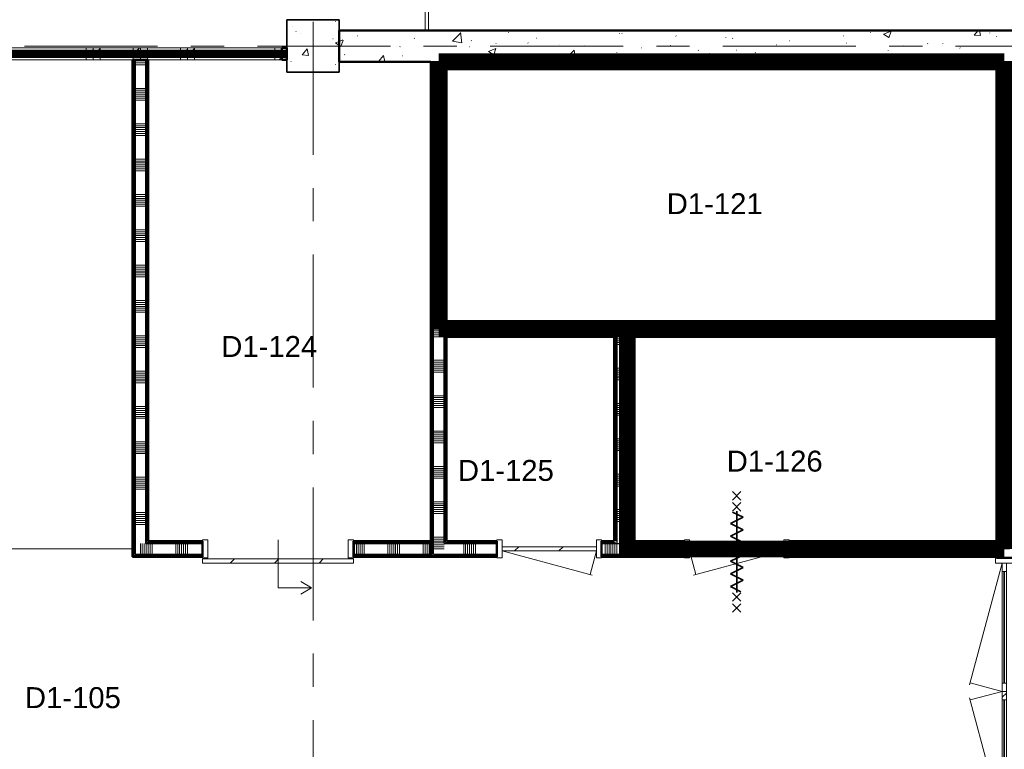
# Model space of a CAD drawing. Extents: x -2538 to 83400, y -8040 to 61900.
# Tile 55 of 105: x 36198 to 45600, y 47887 to 54852. Entities that reach past the tile are written whole.
import ezdxf

# ---------------------------------------------------------------- set-up
doc = ezdxf.new("R2010")
doc.units = 0
doc.header["$LTSCALE"] = 100
for name, pattern in [('SCHEIDING_BRANDWEREND20', [7.2, 0.8, -1.6, 0.8, -0.8, 0.8, -1.6, 0.8]), ('SCHEIDING_BRANDWEREND60', [3.2, 0.8, -1.6, 0.8]), ('stramien', [22.225, 12.7, -3.175, 3.175, -3.175])]:
    doc.linetypes.add(name, pattern=pattern)
for name, color, linetype, lineweight in [('00---0--FM-RUIMTENR', 7, 'Continuous', 18), ('BA20----_WANDEN', 14, 'Continuous', 50), ('BL$1A---_ALGEMEEN', 7, 'Continuous', 18), ('BL$7A---_STRAMIEN', 7, 'Continuous', 18), ('BL$8F---_HID-WAND', 7, 'Continuous', 18), ('BL20----_WANDEN', 7, 'Continuous', 25), ('BL28----_CONSTRUCTIES', 4, 'Continuous', 18), ('BL30----_BRANDSYMBOLEN', 14, 'Continuous', 35), ('BL30----_KOZIJNEN', 14, 'Continuous', 25), ('BL34----_BALUSTRADES', 1, 'Continuous', 18), ('BL40----_BRANDWERENDESCHEIDING_20MIN', 150, 'SCHEIDING_BRANDWEREND20', 80), ('BL40----_BRANDWERENDESCHEIDING_60MIN', 84, 'SCHEIDING_BRANDWEREND60', 158)]:
    doc.layers.add(name, color=color, linetype=linetype, lineweight=lineweight)
doc.styles.add('Arial', font='arial.ttf', dxfattribs={"height": 200})
pattern_1 = [(50, (1253.4, 5927.3), (728.7365, -63.756), [76.2, -838.2]), (355, (1253.4, 5927.3), (-140.972, 764.228), [60.96, -670.56]), (100.451, (1314.1, 5922), (587.77, 700.467), [64.76, -712.36]), (46.184, (1253.4, 6130.5), (1084.316, -168.171), [114.3, -1257.3]), (96.636, (1343.8, 6116.5), (949.61, 989.71), [97.14, -1068.54]), (351.184, (1253.4, 6130.5), (949.62, 989.701), [91.44, -1005.84]), (21, (1355, 6079.7), (606.458, -409.0606), [76.2, -838.2]), (326, (1355, 6079.7), (247.208, 736.753), [60.96, -670.56]), (71.451, (1405.5, 6045.6), (853.668, 327.6855), [64.76, -712.36]), (37.5, (1253.4, 5927.32), (12.3547, 338.2201), [3.353, -659.079, 3.353, -677.367, -673.1]), (37.5, (1253.4, 5927.32), (12.3547, 338.2201), [-1343.152, 3.353, -669.747]), (7.5, (1253.4, 5927.32), (267.2789, 400.7221), [3.353, -384.759, 3.353, -643.839, -256.54]), (7.5, (1253.4, 5927.32), (267.2789, 400.7221), [-1035.304, 3.353, -253.187]), (327.5, (1026.82, 5927.32), (542.3633, -22.9153), [3.353, -250.647, 3.353, -789.127, -1051.56]), (327.5, (1026.82, 5927.32), (542.3633, -22.9153), [-1046.48, 3.353, -1048.207]), (317.5, (925.22, 5927.3), (592.517, 101.707), [3.353, -326.847, 3.353, -522.935, -746.76]), (317.5, (925.22, 5927.3), (592.517, 101.707), [-856.488, 3.353, -743.407])]
pattern_2 = [(180, (45675, 51012.5), (-6e-14, -500), []), (180, (45675, 51062.5), (-6e-14, -500), []), (180, (45675, 51112.5), (-6e-14, -500), []), (180, (45675, 51162.5), (-6e-14, -500), [])]
pattern_3 = [(90, (43100, 51825), (-500, -1e-12), []), (90, (43150, 51825), (-500, -1e-12), []), (90, (43200, 51825), (-500, -1e-12), []), (90, (43250, 51825), (-500, -1e-12), [])]
pattern_4 = [(180, (40275, 53375), (7e-13, -500), []), (180, (40275, 53425), (7e-13, -500), []), (180, (40275, 53475), (7e-13, -500), []), (180, (40275, 53525), (7e-13, -500), [])]
pattern_5 = [(90, (43937.5, 49725), (-500, -2e-12), []), (90, (43987.5, 49725), (-500, -2e-12), []), (90, (44037.5, 49725), (-500, -2e-12), []), (90, (44087.5, 49725), (-500, -2e-12), [])]
pattern_6 = [(1e-13, (37275, 51971.5), (-1e-12, 500), []), (1e-13, (37275, 51921.5), (-1e-12, 500), []), (1e-13, (37275, 51871.5), (-1e-12, 500), []), (1e-13, (37275, 51821.5), (-1e-12, 500), [])]
pattern_7 = [(0, (41875, 50650), (0, 500), []), (0, (41875, 50600), (0, 500), []), (0, (41875, 50550), (0, 500), []), (0, (41875, 50500), (0, 500), [])]
pattern_8 = [(90, (38900, 49725), (-500, -2e-12), []), (90, (38950, 49725), (-500, -2e-12), []), (90, (39000, 49725), (-500, -2e-12), []), (90, (39050, 49725), (-500, -2e-12), [])]
pattern_9 = [(90, (41312.5, 49725), (-500, -2e-12), []), (90, (41362.5, 49725), (-500, -2e-12), []), (90, (41412.5, 49725), (-500, -2e-12), []), (90, (41462.5, 49725), (-500, -2e-12), [])]
pattern_10 = [(180, (40275, 51012.5), (7e-13, -500), []), (180, (40275, 51062.5), (7e-13, -500), []), (180, (40275, 51112.5), (7e-13, -500), []), (180, (40275, 51162.5), (7e-13, -500), [])]

# ---------------------------------------------------------------- blocks, each defined once
blk = doc.blocks.new('32_WN_AMC_h_raam met bovenlicht - 900x2700 bovenlicht 2014_wbdbo20-2957911-1')
at = {"layer": 'BL30----_KOZIJNEN', "lineweight": 18}
h = blk.add_hatch(dxfattribs=at)
h.set_pattern_fill('FP_343', color=256, style=0, pattern_type=2)
h.set_pattern_definition([(225, (36996.61, 48597.68), (91.92388, -91.92388), [])])
h.paths.add_polyline_path([(-450, 57), (-450, -57), (-383, -57), (-383, 57)], flags=0)
h.paths.add_polyline_path([(383, 57), (383, -57), (450, -57), (450, 57), (434.3, 57)], flags=0)
for p, q in [((-450, 57), (-450, -57)), ((-383, 57), (-450, 57)), ((-383, -57), (-383, 57)), ((383, 57), (-383, 57)), ((450, 57), (383, 57)), ((383, 57), (383, -57)), ((450, -57), (450, 57)), ((-450, -57), (-383, -57)), ((-383, -57), (383, -57)), ((383, -57), (450, -57))]:
    blk.add_line(p, q, dxfattribs=at)
at = {"layer": 'BL30----_KOZIJNEN'}
for p, q in [((383, 3), (-383, 3)), ((-383, 3), (-383, -3)), ((383, -3), (383, 3)), ((-383, -3), (383, -3))]:
    blk.add_line(p, q, dxfattribs=at)
blk = doc.blocks.new('32_WN_AMC_h_raam met bovenlicht - 900x2700 bovenlicht 2014_wbdbo20-V38-1')
at = {"layer": 'BL30----_KOZIJNEN', "lineweight": 18}
h = blk.add_hatch(dxfattribs=at)
h.set_pattern_fill('FP_344', color=256, style=0, pattern_type=2)
h.set_pattern_definition([(225, (35196.61, 48597.68), (91.92388, -91.92388), [])])
h.paths.add_polyline_path([(-450, 57), (-450, -57), (-383, -57), (-383, 57)], flags=0)
h.paths.add_polyline_path([(383, 57), (383, -57), (450, -57), (450, 57)], flags=0)
for p, q in [((-450, 57), (-450, -57)), ((-383, 57), (-450, 57)), ((-383, -57), (-383, 57)), ((383, 57), (-383, 57)), ((450, 57), (383, 57)), ((383, 57), (383, -57)), ((450, -57), (450, 57)), ((-450, -57), (-383, -57)), ((-383, -57), (383, -57)), ((383, -57), (450, -57))]:
    blk.add_line(p, q, dxfattribs=at)
at = {"layer": 'BL30----_KOZIJNEN'}
for p, q in [((383, 3), (-383, 3)), ((-383, 3), (-383, -3)), ((383, -3), (383, 3)), ((-383, -3), (383, -3))]:
    blk.add_line(p, q, dxfattribs=at)
blk = doc.blocks.new('Railing - Railing-1404295-1')
at = {"layer": 'BL34----_BALUSTRADES'}
for p, q in [((38816.6, 49372.7), (38846.6, 49372.7)), ((38816.6, 49287.7), (38816.6, 49372.7)), ((38846.6, 49287.7), (38846.6, 49372.7)), ((38816.6, 48822.7), (38816.6, 49227.7)), ((38846.6, 48822.7), (38846.6, 49227.7))]:
    blk.add_line(p, q, dxfattribs=at)
blk = doc.blocks.new('32_WN_AMC_h_raam met bovenlicht - 450x2700 bovenlicht 2014_wbdbo20-2957923-1')
at = {"layer": 'BL30----_KOZIJNEN', "lineweight": 18}
h = blk.add_hatch(dxfattribs=at)
h.set_pattern_fill('FP_726', color=256, style=0, pattern_type=2)
h.set_pattern_definition([(225, (35871.61, 48597.68), (91.92388, -91.92388), [])])
h.paths.add_polyline_path([(-158, 57), (-225, 57), (-225, -57), (-158, -57)], flags=0)
h.paths.add_polyline_path([(158, 57), (158, -57), (225, -57), (225, 57), (161.2, 57)], flags=0)
for p, q in [((-225, 57), (-225, -57)), ((-158, 57), (-225, 57)), ((-158, -57), (-158, 57)), ((158, 57), (-150, 57)), ((225, 57), (158, 57)), ((158, 57), (158, -57)), ((225, -57), (225, 57)), ((-225, -57), (-158, -57)), ((-158, -57), (158, -57)), ((158, -57), (225, -57))]:
    blk.add_line(p, q, dxfattribs=at)
at = {"layer": 'BL30----_KOZIJNEN'}
for p, q in [((158, 3), (-158, 3)), ((-158, 3), (-158, -3)), ((158, -3), (158, 3)), ((-158, -3), (158, -3))]:
    blk.add_line(p, q, dxfattribs=at)
blk = doc.blocks.new('32_WN_AMC_h_raam met bovenlicht - 450x2700 bovenlicht 2014_wbdbo20-V203-1')
at = {"layer": 'BL30----_KOZIJNEN', "lineweight": 18}
h = blk.add_hatch(dxfattribs=at)
h.set_pattern_fill('FP_727', color=256, style=0, pattern_type=2)
h.set_pattern_definition([(225, (36321.61, 48597.68), (91.92388, -91.92388), [])])
h.paths.add_polyline_path([(-225, 57), (-225, -57), (-158, -57), (-158, 57)], flags=0)
h.paths.add_polyline_path([(225, 57), (158, 57), (158, -57), (225, -57)], flags=0)
for p, q in [((-225, 57), (-225, -57)), ((-158, 57), (-225, 57)), ((-158, -57), (-158, 57)), ((150, 57), (-158, 57)), ((225, 57), (158, 57)), ((158, 57), (158, -57)), ((225, -57), (225, 57)), ((-225, -57), (-158, -57)), ((-158, -57), (158, -57)), ((158, -57), (225, -57))]:
    blk.add_line(p, q, dxfattribs=at)
at = {"layer": 'BL30----_KOZIJNEN'}
for p, q in [((158, 3), (-158, 3)), ((-158, 3), (-158, -3)), ((158, -3), (158, 3)), ((-158, -3), (158, -3))]:
    blk.add_line(p, q, dxfattribs=at)
blk = doc.blocks.new('32_DR_AMC_s_dubbele deur met bovenpaneel_dt5 - 2550x2700-2935082-1')
at = {"layer": 'BL30----_KOZIJNEN', "lineweight": 18}
h = blk.add_hatch(dxfattribs=at)
h.set_pattern_fill('FP_980', color=256, style=0, pattern_type=2)
h.set_pattern_definition([(315, (-42392.3, 44346.6), (500, 500), []), (315, (-42392.3, 44176.6), (500, 500), []), (315, (-42392.3, 44166.6), (500, 500), []), (315, (-42392.3, 44156.6), (500, 500), []), (315, (-42392.3, 44146.6), (500, 500), []), (315, (-42392.3, 44136.6), (500, 500), []), (315, (-42392.3, 44126.6), (500, 500), []), (315, (-42392.3, 44116.6), (500, 500), [])])
h.paths.add_polyline_path([(-1155, 85), (-1155, -85), (-1105, -85), (-1105, 85)], flags=0)
h.paths.add_polyline_path([(1345, -85), (1395, -85), (1395, 85), (1345, 85)], flags=0)
h = blk.add_hatch(dxfattribs=at)
h.set_pattern_fill('FP_979', color=256, style=0, pattern_type=2)
h.set_pattern_definition([(315, (-42392.3, 44346.6), (212.132, 212.132), [])])
h.paths.add_polyline_path([(-1105, 20), (-1105, -20), (-1025, -20), (-1025, 20)], flags=0)
h.paths.add_polyline_path([(40, 20), (40, -20), (120, -20), (120, 20)], flags=0)
for p, q in [((-1105, 20), (57.3, 331.4)), ((120, 20), (37.9, 326.2)), ((120, 20), (202.1, 326.2)), ((1345, 20), (182.7, 331.4)), ((-1155, 85), (-1155, -85)), ((-1105, 85), (-1155, 85)), ((-1105, -85), (-1105, 85)), ((-1025, 20), (-1105, 20)), ((-1105, 20), (-1105, -20)), ((-1025, -20), (-1025, 20)), ((-1025, 20), (40, 20)), ((40, 3), (-1025, 3)), ((-1025, 3), (-1025, -3)), ((120, 20), (40, 20)), ((40, 20), (40, -20)), ((40, -3), (40, 3)), ((120, -20), (120, 20)), ((200, 20), (120, 20)), ((120, 20), (120, -20)), ((200, -20), (200, 20)), ((200, 20), (1265, 20)), ((1265, 3), (200, 3)), ((200, 3), (200, -3)), ((1345, 20), (1265, 20)), ((1265, 20), (1265, -20)), ((1265, -3), (1265, 3)), ((1395, 85), (1345, 85)), ((1345, 85), (1345, -85)), ((1345, -20), (1345, 20)), ((1395, -85), (1395, 85)), ((-1155, -85), (-1105, -85)), ((-1105, -20), (-1025, -20)), ((-1025, -3), (40, -3)), ((40, -20), (-1025, -20)), ((40, -20), (120, -20)), ((120, -20), (200, -20)), ((200, -3), (1265, -3)), ((1265, -20), (200, -20)), ((1265, -20), (1345, -20)), ((1345, -85), (1395, -85))]:
    blk.add_line(p, q, dxfattribs=at)
blk = doc.blocks.new('32_DR_AMC_s_enkele schuifdeur_dt1 - 1440x2160-V209-1')
at = {"layer": 'BL30----_KOZIJNEN', "lineweight": 18}
h = blk.add_hatch(dxfattribs=at)
h.set_pattern_fill('FP_999', color=256, style=0, pattern_type=2)
h.set_pattern_definition([(45, (-37086.6, -43872.7), (-500, 500), []), (45, (-36916.6, -43872.7), (-500, 500), []), (45, (-36906.6, -43872.7), (-500, 500), []), (45, (-36896.6, -43872.7), (-500, 500), []), (45, (-36886.6, -43872.7), (-500, 500), []), (45, (-36876.6, -43872.7), (-500, 500), []), (45, (-36866.6, -43872.7), (-500, 500), []), (45, (-36856.6, -43872.7), (-500, 500), [])])
h.paths.add_polyline_path([(1045, -85), (1045, 85), (995, 85), (995, -85)], flags=0)
h = blk.add_hatch(dxfattribs=at)
h.set_pattern_fill('FP_1000', color=256, style=0, pattern_type=2)
h.set_pattern_definition([(45, (-37086.6, -43872.68), (-212.132, 212.132), [])])
h.paths.add_polyline_path([(1045, -135), (1045, -95), (-395, -95), (-395, -135)], flags=0)
at = {"layer": 'BL$1A---_ALGEMEEN'}
for p, q in [((325, 84.9), (325, -371)), ((325, -371), (645, -371)), ((645, -371), (541.1, -311)), ((645, -371), (541.1, -431))]:
    blk.add_line(p, q, dxfattribs=at)
at = {"layer": 'BL30----_KOZIJNEN', "lineweight": 18}
for p, q in [((-395, -85), (-395, 85)), ((-395, 85), (-345, 85)), ((-345, 85), (-345, -85)), ((995, -85), (995, 85)), ((995, 85), (1045, 85)), ((1045, 85), (1045, -85)), ((-345, -85), (-395, -85)), ((1045, -85), (995, -85)), ((-395, -95), (1045, -95)), ((-395, -135), (-395, -95)), ((1045, -135), (-395, -135)), ((1045, -95), (1045, -135))]:
    blk.add_line(p, q, dxfattribs=at)
blk = doc.blocks.new('32_DR_AMC_s_enkele deur_R_dt1 - 1000x2160_wbdbo60-V210-1')
at = {"layer": 'BL30----_KOZIJNEN', "lineweight": 18}
h = blk.add_hatch(dxfattribs=at)
h.set_pattern_fill('FP_1001', color=256, style=0, pattern_type=2)
h.set_pattern_definition([(225, (41791.6, 43872.68), (212.132, -212.132), [])])
h.paths.add_polyline_path([(-450, 20), (-450, -20), (450, -20), (450, 20), (117.3, 20)], flags=0)
at = {"layer": 'BL30----_BRANDSYMBOLEN'}
for p, q in [((-40, 603.6), (40, 523.6)), ((40, 603.6), (-40, 523.6)), ((40, 498.7), (-40, 418.6)), ((-40, 498.7), (40, 418.6)), ((60, 358.6), (-40, 408.6)), ((0, 416.3), (0, -358.7)), ((0, 416.3), (0, -358.7)), ((-60, 298.6), (60, 358.6)), ((60, 238.6), (-60, 298.6)), ((-60, 178.6), (60, 238.6)), ((60, 118.6), (-60, 178.6)), ((-60, 58.6), (60, 118.6)), ((60, -1.4), (-60, 58.6)), ((-60, -61.4), (60, -1.4)), ((60, -121.4), (-60, -61.4)), ((-60, -181.4), (60, -121.4)), ((60, -241.4), (-60, -181.4)), ((-60, -301.4), (60, -241.4)), ((40, -351.4), (-60, -301.4)), ((-40, -361.4), (40, -441.4)), ((40, -361.4), (-40, -441.4)), ((-40, -466.4), (40, -546.4)), ((40, -466.4), (-40, -546.4))]:
    blk.add_line(p, q, dxfattribs=at)
at = {"layer": 'BL30----_KOZIJNEN', "lineweight": 18}
for p, q in [((-450, 20), (413.9, 251.5)), ((450, 20), (389.7, 245)), ((-450, 85), (-500, 85)), ((-500, 85), (-500, -85)), ((-450, -85), (-450, 85)), ((450, 20), (-450, 20)), ((-450, 20), (-450, -20)), ((500, 85), (450, 85)), ((450, 85), (450, -85)), ((450, -20), (450, 20)), ((500, -85), (500, 85)), ((-500, -85), (-450, -85)), ((-450, -20), (450, -20)), ((450, -85), (500, -85))]:
    blk.add_line(p, q, dxfattribs=at)
blk = doc.blocks.new('32_DR_AMC_s_enkele deur_L_dt1 - 1000x2160-V211-1')
at = {"layer": 'BL30----_KOZIJNEN', "lineweight": 18}
h = blk.add_hatch(dxfattribs=at)
h.set_pattern_fill('FP_1002', color=256, style=0, pattern_type=2)
h.set_pattern_definition([(225, (40001.6, 43872.68), (212.132, -212.132), [])])
h.paths.add_polyline_path([(-450, 20), (-450, -20), (450, -20), (450, 20), (31.3, 20)], flags=0)
for p, q in [((-450, 20), (-389.7, 245)), ((450, 20), (-409, 250.2)), ((-450, 85), (-500, 85)), ((-500, 85), (-500, -85)), ((-450, -85), (-450, 85)), ((450, 20), (-450, 20)), ((-450, 20), (-450, -20)), ((500, 85), (450, 85)), ((450, 85), (450, -85)), ((450, -20), (450, 20)), ((500, -85), (500, 85)), ((-500, -85), (-450, -85)), ((-450, -20), (450, -20)), ((450, -85), (500, -85))]:
    blk.add_line(p, q, dxfattribs=at)

msp = doc.modelspace()

# ---------------------------------------------------------------- hatches: boundary and pattern name
at = {"layer": 'BA20----_WANDEN', "lineweight": 18}
h = msp.add_hatch(dxfattribs=at)
h.set_pattern_fill('FP_1', color=256, style=0, pattern_type=2)
h.set_pattern_definition(pattern_1)
h.paths.add_polyline_path([(46550, 54450), (46550, 54750), (39250, 54750), (39250, 54450), (46025.2, 54450)], flags=0)
h = msp.add_hatch(dxfattribs=at)
h.set_pattern_fill('FP_44', color=256, style=0, pattern_type=2)
h.set_pattern_definition([(45, (1253.4, 5927.3), (-353.5534, 353.5534), [])])
h.paths.add_polyline_path([(38750, 54468), (38750, 54582), (38700, 54582), (38700, 54468)], flags=0)
h.paths.add_polyline_path([(31450, 54468), (31500, 54468), (31500, 54582), (31450, 54582)], flags=0)
h = msp.add_hatch(dxfattribs=at)
h.set_pattern_fill('FP_724', color=256, angle=90, style=0, pattern_type=2)
h.set_pattern_definition(pattern_6)
h.paths.add_polyline_path([(37287.5, 49737.5), (37287.5, 54468), (37275, 54468), (37275, 49737.5)], flags=0)
h = msp.add_hatch(dxfattribs=at)
h.set_pattern_fill('FP_724', color=256, angle=90, style=0, pattern_type=2)
h.set_pattern_definition(pattern_6)
h.paths.add_polyline_path([(37287.5, 49750), (37300, 49750), (37300, 54468), (37287.5, 54468), (37287.5, 49875)], flags=0)
h = msp.add_hatch(dxfattribs=at)
h.set_pattern_fill('FP_725', color=256, angle=90, style=0, pattern_type=2)
h.set_pattern_definition([(1e-13, (37275, 52171.5), (-7e-13, 337.5), []), (1e-13, (37275, 52152.75), (-7e-13, 337.5), []), (1e-13, (37275, 52134), (-7e-13, 337.5), []), (1e-13, (37275, 52115.25), (-7e-13, 337.5), []), (1e-13, (37275, 52096.5), (-7e-13, 337.5), []), (1e-13, (37275, 52077.75), (-7e-13, 337.5), []), (1e-13, (37275, 52059), (-7e-13, 337.5), [])])
h.paths.add_polyline_path([(37300, 49850), (37400, 49850), (37400, 54468), (37300, 54468), (37300, 49875)], flags=0)
h = msp.add_hatch(dxfattribs=at)
h.set_pattern_fill('FP_724', color=256, angle=90, style=0, pattern_type=2)
h.set_pattern_definition(pattern_6)
h.paths.add_polyline_path([(37400, 49862.5), (37412.5, 49862.5), (37412.5, 54468), (37400, 54468), (37400, 49875)], flags=0)
h = msp.add_hatch(dxfattribs=at)
h.set_pattern_fill('FP_724', color=256, angle=90, style=0, pattern_type=2)
h.set_pattern_definition(pattern_6)
h.paths.add_polyline_path([(37425, 49875), (37425, 54468), (37412.5, 54468), (37412.5, 49875)], flags=0)
h = msp.add_hatch(dxfattribs=at)
h.set_pattern_fill('FP_57', color=256, angle=90, style=0, pattern_type=2)
h.set_pattern_definition(pattern_4)
h.paths.add_polyline_path([(40137.5, 51900), (40137.5, 54450), (40125, 54450), (40125, 51900)], flags=0)
h = msp.add_hatch(dxfattribs=at)
h.set_pattern_fill('FP_57', color=256, angle=90, style=0, pattern_type=2)
h.set_pattern_definition(pattern_4)
h.paths.add_polyline_path([(40150, 51900), (40150, 54450), (40137.5, 54450), (40137.5, 51900)], flags=0)
h = msp.add_hatch(dxfattribs=at)
h.set_pattern_fill('FP_58', color=256, angle=90, style=0, pattern_type=2)
h.set_pattern_definition([(180, (40275, 53175), (5e-13, -337.5), []), (180, (40275, 53193.75), (5e-13, -337.5), []), (180, (40275, 53212.5), (5e-13, -337.5), []), (180, (40275, 53231.25), (5e-13, -337.5), []), (180, (40275, 53250), (5e-13, -337.5), []), (180, (40275, 53268.75), (5e-13, -337.5), []), (180, (40275, 53287.5), (5e-13, -337.5), [])])
h.paths.add_polyline_path([(40150, 51900), (40250, 51900), (40250, 54450), (40150, 54450), (40150, 53299.4)], flags=0)
h = msp.add_hatch(dxfattribs=at)
h.set_pattern_fill('FP_57', color=256, angle=90, style=0, pattern_type=2)
h.set_pattern_definition(pattern_4)
h.paths.add_polyline_path([(40262.5, 51950), (40262.5, 54450), (40250, 54450), (40250, 51950)], flags=0)
h = msp.add_hatch(dxfattribs=at)
h.set_pattern_fill('FP_57', color=256, angle=90, style=0, pattern_type=2)
h.set_pattern_definition(pattern_4)
h.paths.add_polyline_path([(40275, 51962.5), (40275, 54450), (40262.5, 54450), (40262.5, 51962.5)], flags=0)
h = msp.add_hatch(dxfattribs=at)
h.set_pattern_fill('FP_53', color=256, angle=90, style=0, pattern_type=2)
h.set_pattern_definition(pattern_2)
h.paths.add_polyline_path([(45525, 49714.6), (45537.5, 49714.6), (45537.5, 49737.5), (45525, 49737.5), (45525, 49725)], flags=0)
h.paths.add_polyline_path([(45525, 49862.5), (45537.5, 49862.5), (45537.5, 51837.5), (45525, 51837.5), (45525, 49875)], flags=0)
h.paths.add_polyline_path([(45537.5, 51962.5), (45537.5, 54450), (45525, 54450), (45525, 51962.5)], flags=0)
h = msp.add_hatch(dxfattribs=at)
h.set_pattern_fill('FP_53', color=256, angle=90, style=0, pattern_type=2)
h.set_pattern_definition(pattern_2)
h.paths.add_polyline_path([(45550, 47162.5), (45550, 47164.6), (45537.5, 47164.6), (45537.5, 47162.5)], flags=0)
h.paths.add_polyline_path([(45537.5, 49714.6), (45550, 49714.6), (45550, 49750), (45537.5, 49750), (45537.5, 49737.5)], flags=0)
h.paths.add_polyline_path([(45537.5, 49850), (45550, 49850), (45550, 51850), (45537.5, 51850), (45537.5, 49862.5)], flags=0)
h.paths.add_polyline_path([(45550, 51950), (45550, 54450), (45537.5, 54450), (45537.5, 51950)], flags=0)
h = msp.add_hatch(dxfattribs=at)
h.set_pattern_fill('FP_54', color=256, angle=90, style=0, pattern_type=2)
h.set_pattern_definition([(180, (45675, 50812.5), (-4e-14, -337.5), []), (180, (45675, 50831.25), (-4e-14, -337.5), []), (180, (45675, 50850), (-4e-14, -337.5), []), (180, (45675, 50868.75), (-4e-14, -337.5), []), (180, (45675, 50887.5), (-4e-14, -337.5), []), (180, (45675, 50906.25), (-4e-14, -337.5), []), (180, (45675, 50925), (-4e-14, -337.5), [])])
h.paths.add_polyline_path([(45650, 47150), (45650, 47164.6), (45550, 47164.6), (45550, 47150)], flags=0)
h.paths.add_polyline_path([(45650, 49714.6), (45650, 54450), (45550, 54450), (45550, 49714.6)], flags=0)
h = msp.add_hatch(dxfattribs=at)
h.set_pattern_fill('FP_1282', color=256, angle=90, style=0, pattern_type=2)
h.set_pattern_definition(pattern_10)
h.paths.add_polyline_path([(40137.5, 49725), (40137.5, 51900), (40125, 51900), (40125, 49725)], flags=0)
h = msp.add_hatch(dxfattribs=at)
h.set_pattern_fill('FP_1282', color=256, angle=90, style=0, pattern_type=2)
h.set_pattern_definition(pattern_10)
h.paths.add_polyline_path([(40150, 49737.5), (40150, 51900), (40137.5, 51900), (40137.5, 49737.5)], flags=0)
h = msp.add_hatch(dxfattribs=at)
h.set_pattern_fill('FP_1283', color=256, angle=90, style=0, pattern_type=2)
h.set_pattern_definition([(180, (40275, 50812.5), (5e-13, -337.5), []), (180, (40275, 50831.25), (5e-13, -337.5), []), (180, (40275, 50850), (5e-13, -337.5), []), (180, (40275, 50868.75), (5e-13, -337.5), []), (180, (40275, 50887.5), (5e-13, -337.5), []), (180, (40275, 50906.25), (5e-13, -337.5), []), (180, (40275, 50925), (5e-13, -337.5), [])])
h.paths.add_polyline_path([(40150, 49750), (40250, 49750), (40250, 51900), (40150, 51900), (40150, 49951.8)], flags=0)
h = msp.add_hatch(dxfattribs=at)
h.set_pattern_fill('FP_56', color=256, angle=90, style=0, pattern_type=2)
h.set_pattern_definition([(90, (42900, 51825), (-337.5, -7e-13), []), (90, (42918.75, 51825), (-337.5, -7e-13), []), (90, (42937.5, 51825), (-337.5, -7e-13), []), (90, (42956.25, 51825), (-337.5, -7e-13), []), (90, (42975, 51825), (-337.5, -7e-13), []), (90, (42993.75, 51825), (-337.5, -7e-13), []), (90, (43012.5, 51825), (-337.5, -7e-13), [])])
h.paths.add_polyline_path([(45525, 51850), (45550, 51850), (45550, 51950), (40250, 51950), (40250, 51850), (43215.1, 51850)], flags=0)
h = msp.add_hatch(dxfattribs=at)
h.set_pattern_fill('FP_55', color=256, angle=90, style=0, pattern_type=2)
h.set_pattern_definition(pattern_3)
h.paths.add_polyline_path([(45537.5, 51950), (45537.5, 51962.5), (40262.5, 51962.5), (40262.5, 51950), (45525, 51950)], flags=0)
h = msp.add_hatch(dxfattribs=at)
h.set_pattern_fill('FP_55', color=256, angle=90, style=0, pattern_type=2)
h.set_pattern_definition(pattern_3)
h.paths.add_polyline_path([(45525, 51962.5), (45525, 51975), (40275, 51975), (40275, 51962.5), (43215.1, 51962.5)], flags=0)
h = msp.add_hatch(dxfattribs=at)
h.set_pattern_fill('FP_1282', color=256, angle=90, style=0, pattern_type=2)
h.set_pattern_definition(pattern_10)
h.paths.add_polyline_path([(40250, 49850), (40262.5, 49850), (40262.5, 51850), (40250, 51850), (40250, 49951.8)], flags=0)
h = msp.add_hatch(dxfattribs=at)
h.set_pattern_fill('FP_55', color=256, angle=90, style=0, pattern_type=2)
h.set_pattern_definition(pattern_3)
h.paths.add_polyline_path([(45525, 51837.5), (45537.5, 51837.5), (45537.5, 51850), (42000, 51850), (42000, 51837.5), (43215.1, 51837.5)], flags=0)
h.paths.add_polyline_path([(40262.5, 51837.5), (41900, 51837.5), (41900, 51850), (40262.5, 51850)], flags=0)
h = msp.add_hatch(dxfattribs=at)
h.set_pattern_fill('FP_1282', color=256, angle=90, style=0, pattern_type=2)
h.set_pattern_definition(pattern_10)
h.paths.add_polyline_path([(40262.5, 49862.5), (40275, 49862.5), (40275, 51837.5), (40262.5, 51837.5), (40262.5, 49951.8)], flags=0)
h = msp.add_hatch(dxfattribs=at)
h.set_pattern_fill('FP_55', color=256, angle=90, style=0, pattern_type=2)
h.set_pattern_definition(pattern_3)
h.paths.add_polyline_path([(45525, 51825), (45525, 51837.5), (42012.5, 51837.5), (42012.5, 51825), (43215.1, 51825)], flags=0)
h.paths.add_polyline_path([(41887.5, 51825), (41887.5, 51837.5), (40275, 51837.5), (40275, 51825), (41875, 51825)], flags=0)
h = msp.add_hatch(dxfattribs=at)
h.set_pattern_fill('FP_728', color=256, angle=90, style=0, pattern_type=2)
h.set_pattern_definition(pattern_7)
h.paths.add_polyline_path([(41887.5, 49875), (41887.5, 51825), (41875, 51825), (41875, 49875)], flags=0)
h = msp.add_hatch(dxfattribs=at)
h.set_pattern_fill('FP_728', color=256, angle=90, style=0, pattern_type=2)
h.set_pattern_definition(pattern_7)
h.paths.add_polyline_path([(41887.5, 49862.5), (41900, 49862.5), (41900, 51837.5), (41887.5, 51837.5), (41887.5, 49875)], flags=0)
h = msp.add_hatch(dxfattribs=at)
h.set_pattern_fill('FP_729', color=256, angle=90, style=0, pattern_type=2)
h.set_pattern_definition([(0, (41875, 50850), (0, 337.5), []), (0, (41875, 50831.25), (0, 337.5), []), (0, (41875, 50812.5), (0, 337.5), []), (0, (41875, 50793.75), (0, 337.5), []), (0, (41875, 50775), (0, 337.5), []), (0, (41875, 50756.25), (0, 337.5), []), (0, (41875, 50737.5), (0, 337.5), [])])
h.paths.add_polyline_path([(41950, 49850), (42000, 49850), (42000, 51850), (41900, 51850), (41900, 49850)], flags=0)
h = msp.add_hatch(dxfattribs=at)
h.set_pattern_fill('FP_728', color=256, angle=90, style=0, pattern_type=2)
h.set_pattern_definition(pattern_7)
h.paths.add_polyline_path([(42012.5, 49862.5), (42012.5, 51837.5), (42000, 51837.5), (42000, 49862.5)], flags=0)
h = msp.add_hatch(dxfattribs=at)
h.set_pattern_fill('FP_728', color=256, angle=90, style=0, pattern_type=2)
h.set_pattern_definition(pattern_7)
h.paths.add_polyline_path([(42012.5, 49875), (42025, 49875), (42025, 51825), (42012.5, 51825), (42012.5, 51067.6)], flags=0)
h = msp.add_hatch(dxfattribs=at)
h.set_pattern_fill('FP_1277', color=256, angle=90, style=0, pattern_type=2)
h.set_pattern_definition([(90, (38700, 49725), (-337.5, -1e-12), []), (90, (38718.75, 49725), (-337.5, -1e-12), []), (90, (38737.5, 49725), (-337.5, -1e-12), []), (90, (38756.25, 49725), (-337.5, -1e-12), []), (90, (38775, 49725), (-337.5, -1e-12), []), (90, (38793.75, 49725), (-337.5, -1e-12), []), (90, (38812.5, 49725), (-337.5, -1e-12), [])])
h.paths.add_polyline_path([(40125, 49750), (40125, 49850), (39385, 49850), (39385, 49750)], flags=0)
h.paths.add_polyline_path([(37300, 49750), (37945, 49750), (37945, 49850), (37300, 49850)], flags=0)
h = msp.add_hatch(dxfattribs=at)
h.set_pattern_fill('FP_1276', color=256, angle=90, style=0, pattern_type=2)
h.set_pattern_definition(pattern_8)
h.paths.add_polyline_path([(40125, 49850), (40125, 49862.5), (39385, 49862.5), (39385, 49850)], flags=0)
h.paths.add_polyline_path([(37594.9, 49850), (37945, 49850), (37945, 49862.5), (37400, 49862.5), (37400, 49850)], flags=0)
h = msp.add_hatch(dxfattribs=at)
h.set_pattern_fill('FP_1276', color=256, angle=90, style=0, pattern_type=2)
h.set_pattern_definition(pattern_8)
h.paths.add_polyline_path([(40125, 49862.5), (40125, 49875), (39385, 49875), (39385, 49862.5)], flags=0)
h.paths.add_polyline_path([(37594.9, 49862.5), (37945, 49862.5), (37945, 49875), (37412.5, 49875), (37412.5, 49862.5)], flags=0)
h = msp.add_hatch(dxfattribs=at)
h.set_pattern_fill('FP_1281', color=256, angle=90, style=0, pattern_type=2)
h.set_pattern_definition([(90, (41112.5, 49725), (-337.5, -1e-12), []), (90, (41131.25, 49725), (-337.5, -1e-12), []), (90, (41150, 49725), (-337.5, -1e-12), []), (90, (41168.75, 49725), (-337.5, -1e-12), []), (90, (41187.5, 49725), (-337.5, -1e-12), []), (90, (41206.25, 49725), (-337.5, -1e-12), []), (90, (41225, 49725), (-337.5, -1e-12), [])])
h.paths.add_polyline_path([(41755, 49750), (41950, 49750), (41950, 49850), (41755, 49850)], flags=0)
h.paths.add_polyline_path([(40755, 49750), (40755, 49850), (40250, 49850), (40250, 49750), (40405, 49750)], flags=0)
h = msp.add_hatch(dxfattribs=at)
h.set_pattern_fill('FP_1280', color=256, angle=90, style=0, pattern_type=2)
h.set_pattern_definition(pattern_9)
h.paths.add_polyline_path([(41755, 49850), (41900, 49850), (41900, 49862.5), (41755, 49862.5)], flags=0)
h.paths.add_polyline_path([(40755, 49850), (40755, 49862.5), (40262.5, 49862.5), (40262.5, 49850), (40405, 49850)], flags=0)
h = msp.add_hatch(dxfattribs=at)
h.set_pattern_fill('FP_1280', color=256, angle=90, style=0, pattern_type=2)
h.set_pattern_definition(pattern_9)
h.paths.add_polyline_path([(40755, 49862.5), (40755, 49875), (40275, 49875), (40275, 49862.5), (40405, 49862.5)], flags=0)
h.paths.add_polyline_path([(41887.5, 49862.5), (41887.5, 49875), (41755, 49875), (41755, 49862.5), (41810, 49862.5)], flags=0)
h = msp.add_hatch(dxfattribs=at)
h.set_pattern_fill('FP_723', color=256, angle=90, style=0, pattern_type=2)
h.set_pattern_definition([(90, (43737.5, 49725), (-337.5, -1e-12), []), (90, (43756.25, 49725), (-337.5, -1e-12), []), (90, (43775, 49725), (-337.5, -1e-12), []), (90, (43793.75, 49725), (-337.5, -1e-12), []), (90, (43812.5, 49725), (-337.5, -1e-12), []), (90, (43831.25, 49725), (-337.5, -1e-12), []), (90, (43850, 49725), (-337.5, -1e-12), [])])
h.paths.add_polyline_path([(45525, 49750), (45550, 49750), (45550, 49850), (43545, 49850), (43545, 49750), (44620.1, 49750)], flags=0)
h.paths.add_polyline_path([(41950, 49750), (42545, 49750), (42545, 49850), (41950, 49850)], flags=0)
h = msp.add_hatch(dxfattribs=at)
h.set_pattern_fill('FP_722', color=256, angle=90, style=0, pattern_type=2)
h.set_pattern_definition(pattern_5)
h.paths.add_polyline_path([(45537.5, 49850), (45537.5, 49862.5), (43545, 49862.5), (43545, 49850), (45525, 49850)], flags=0)
h.paths.add_polyline_path([(42000, 49850), (42545, 49850), (42545, 49862.5), (42000, 49862.5)], flags=0)
h = msp.add_hatch(dxfattribs=at)
h.set_pattern_fill('FP_722', color=256, angle=90, style=0, pattern_type=2)
h.set_pattern_definition(pattern_5)
h.paths.add_polyline_path([(45525, 49862.5), (45525, 49875), (43545, 49875), (43545, 49862.5), (44620.1, 49862.5)], flags=0)
h.paths.add_polyline_path([(42545, 49862.5), (42545, 49875), (42012.5, 49875), (42012.5, 49862.5)], flags=0)
h = msp.add_hatch(dxfattribs=at)
h.set_pattern_fill('FP_1276', color=256, angle=90, style=0, pattern_type=2)
h.set_pattern_definition(pattern_8)
h.paths.add_polyline_path([(40125, 49725), (40125, 49737.5), (39385, 49737.5), (39385, 49725)], flags=0)
h.paths.add_polyline_path([(37275, 49725), (37945, 49725), (37945, 49737.5), (37275, 49737.5)], flags=0)
h = msp.add_hatch(dxfattribs=at)
h.set_pattern_fill('FP_1276', color=256, angle=90, style=0, pattern_type=2)
h.set_pattern_definition(pattern_8)
h.paths.add_polyline_path([(40125, 49737.5), (40125, 49750), (39385, 49750), (39385, 49737.5)], flags=0)
h.paths.add_polyline_path([(37594.9, 49737.5), (37945, 49737.5), (37945, 49750), (37287.5, 49750), (37287.5, 49737.5)], flags=0)
h = msp.add_hatch(dxfattribs=at)
h.set_pattern_fill('FP_1280', color=256, angle=90, style=0, pattern_type=2)
h.set_pattern_definition(pattern_9)
h.paths.add_polyline_path([(41950, 49725), (41950, 49737.5), (41755, 49737.5), (41755, 49725), (41810, 49725)], flags=0)
h.paths.add_polyline_path([(40405, 49725), (40755, 49725), (40755, 49737.5), (40137.5, 49737.5), (40137.5, 49725), (40275, 49725)], flags=0)
h = msp.add_hatch(dxfattribs=at)
h.set_pattern_fill('FP_1280', color=256, angle=90, style=0, pattern_type=2)
h.set_pattern_definition(pattern_9)
h.paths.add_polyline_path([(41950, 49737.5), (41950, 49750), (41755, 49750), (41755, 49737.5), (41810, 49737.5)], flags=0)
h.paths.add_polyline_path([(40405, 49737.5), (40755, 49737.5), (40755, 49750), (40150, 49750), (40150, 49737.5), (40275, 49737.5)], flags=0)
h = msp.add_hatch(dxfattribs=at)
h.set_pattern_fill('FP_722', color=256, angle=90, style=0, pattern_type=2)
h.set_pattern_definition(pattern_5)
h.paths.add_polyline_path([(45537.5, 49737.5), (45537.5, 49750), (43545, 49750), (43545, 49737.5), (45525, 49737.5)], flags=0)
h.paths.add_polyline_path([(42545, 49737.5), (42545, 49750), (41950, 49750), (41950, 49737.5)], flags=0)
h = msp.add_hatch(dxfattribs=at)
h.set_pattern_fill('FP_722', color=256, angle=90, style=0, pattern_type=2)
h.set_pattern_definition(pattern_5)
h.paths.add_polyline_path([(45525, 49725), (45525, 49737.5), (43545, 49737.5), (43545, 49725), (44620.1, 49725)], flags=0)
h.paths.add_polyline_path([(42545, 49725), (42545, 49737.5), (41950, 49737.5), (41950, 49725)], flags=0)
at = {"layer": 'BL28----_CONSTRUCTIES'}
h = msp.add_hatch(dxfattribs=at)
h.set_pattern_fill('FP_1', color=256, style=0, pattern_type=2)
h.set_pattern_definition(pattern_1)
h.paths.add_polyline_path([(39250, 54350), (39250, 54850), (38750, 54850), (38750, 54350), (38999.9, 54350)], flags=0)

# ---------------------------------------------------------------- linework, layer by layer
at = {"layer": 'BL$7A---_STRAMIEN', "linetype": 'stramien'}
for p, q in [((39000, -2000), (39000, 60900)), ((-1537.7, 54600), (83400, 54600)), ((-1537.7, 54600), (83400, 54600))]:
    msp.add_line(p, q, dxfattribs=at)
at = {"layer": 'BL$8F---_HID-WAND'}
msp.add_line((34275, 49800), (37275, 49800), dxfattribs=at)
at = {"layer": 'BL20----_WANDEN', "lineweight": 50}
for p, q in [((46550, 54750), (39250, 54750)), ((39250, 54750), (39250, 54450)), ((38750, 54582), (38700, 54582)), ((38700, 54582), (38700, 54468)), ((38750, 54468), (38750, 54582)), ((37425, 54468), (37275, 54468)), ((37275, 54468), (37275, 49725)), ((37425, 49875), (37425, 54468)), ((38700, 54468), (38750, 54468)), ((39250, 54450), (40125, 54450)), ((40125, 49725), (40125, 54450)), ((40275, 51975), (40275, 54450)), ((40275, 54450), (45525, 54450)), ((45525, 54450), (45525, 51975)), ((45525, 51975), (40275, 51975)), ((40275, 51825), (41875, 51825)), ((40275, 49875), (40275, 51825)), ((41875, 51825), (41875, 49875)), ((42025, 51825), (45525, 51825)), ((42025, 49875), (42025, 51825)), ((45525, 51825), (45525, 49875)), ((37945, 49875), (37425, 49875)), ((37945, 49725), (37945, 49875)), ((40125, 49875), (39385, 49875)), ((39385, 49875), (39385, 49725)), ((40755, 49875), (40275, 49875)), ((40755, 49725), (40755, 49875)), ((41875, 49875), (41755, 49875)), ((41755, 49875), (41755, 49725)), ((42545, 49875), (42025, 49875)), ((42545, 49725), (42545, 49875)), ((45525, 49875), (43545, 49875)), ((43545, 49875), (43545, 49725)), ((37275, 49725), (37945, 49725)), ((39385, 49725), (40755, 49725)), ((41755, 49725), (42545, 49725)), ((43545, 49725), (45525, 49725)), ((45525, 49725), (45525, 49714.6)), ((45525, 49714.6), (45675, 49714.6))]:
    msp.add_line(p, q, dxfattribs=at)
at = {"layer": 'BL20----_WANDEN'}
for p, q in [((37287.5, 54468), (37287.5, 49737.5)), ((37300, 54468), (37300, 49750)), ((37400, 54468), (37400, 49850)), ((37412.5, 54468), (37412.5, 49862.5)), ((40275, 54450), (40125, 54450)), ((40137.5, 49737.5), (40137.5, 54450)), ((40150, 49750), (40150, 54450)), ((40250, 51950), (40250, 54450)), ((40262.5, 51962.5), (40262.5, 54450)), ((45675, 54450), (45525, 54450)), ((45537.5, 51962.5), (45537.5, 54450)), ((45550, 51950), (45550, 54450)), ((40150, 51900), (40250, 51900)), ((40250, 51950), (45550, 51950)), ((40250, 49850), (40250, 51900)), ((40275, 51962.5), (45525, 51962.5)), ((40250, 51850), (41900, 51850)), ((40262.5, 51837.5), (41887.5, 51837.5)), ((40262.5, 49862.5), (40262.5, 51837.5)), ((41887.5, 51837.5), (41887.5, 49875)), ((41900, 51850), (41900, 49850)), ((42000, 51850), (45550, 51850)), ((42000, 51850), (42000, 49850)), ((42012.5, 51837.5), (45525, 51837.5)), ((42012.5, 51837.5), (42012.5, 49875)), ((45537.5, 49862.5), (45537.5, 51837.5)), ((45550, 49850), (45550, 51850)), ((37400, 49850), (37945, 49850)), ((37412.5, 49862.5), (37945, 49862.5)), ((39385, 49862.5), (40125, 49862.5)), ((39385, 49850), (40125, 49850)), ((40250, 49850), (40755, 49850)), ((40262.5, 49862.5), (40755, 49862.5)), ((41755, 49862.5), (41887.5, 49862.5)), ((41755, 49850), (41950, 49850)), ((41950, 49850), (41950, 49750)), ((42000, 49850), (42545, 49850)), ((42012.5, 49862.5), (42545, 49862.5)), ((43545, 49862.5), (45537.5, 49862.5)), ((43545, 49850), (45550, 49850)), ((37287.5, 49737.5), (37945, 49737.5)), ((37300, 49750), (37945, 49750)), ((39385, 49750), (40125, 49750)), ((39385, 49737.5), (40125, 49737.5)), ((40137.5, 49737.5), (40755, 49737.5)), ((40150, 49750), (40755, 49750)), ((41755, 49750), (42545, 49750)), ((41755, 49737.5), (42545, 49737.5)), ((43545, 49750), (45550, 49750)), ((43545, 49737.5), (45537.5, 49737.5)), ((45537.5, 49714.6), (45537.5, 49737.5)), ((45550, 49714.6), (45550, 49750))]:
    msp.add_line(p, q, dxfattribs=at)
at = {"layer": 'BL28----_CONSTRUCTIES', "lineweight": 35}
for p, q in [((39250, 54850), (38750, 54850)), ((38750, 54850), (38750, 54350)), ((39250, 54350), (39250, 54850)), ((38750, 54350), (39250, 54350))]:
    msp.add_line(p, q, dxfattribs=at)
at = {"layer": 'BL40----_BRANDWERENDESCHEIDING_20MIN', "const_width": 80, "flags": 128}
msp.add_lwpolyline([(7945, 54525), (38750, 54525)], dxfattribs=at)
at = {"layer": 'BL40----_BRANDWERENDESCHEIDING_60MIN', "const_width": 160, "flags": 128}
for points in [[(40200, 54450), (45600, 54450)], [(40200, 51900), (40200, 54450)], [(45600, 49800), (45600, 54450)]]:
    msp.add_lwpolyline(points, dxfattribs=at)
at = {"layer": 'BL40----_BRANDWERENDESCHEIDING_60MIN', "const_width": 160}
for points in [[(45600, 51900), (40200, 51900)], [(42000, 51900), (42000, 49800), (45600, 49800)]]:
    msp.add_lwpolyline(points, dxfattribs=at)

# ---------------------------------------------------------------- block references
at = {"layer": 'BL30----_KOZIJNEN'}
for name, p, rotation in [('32_WN_AMC_h_raam met bovenlicht - 900x2700 bovenlicht 2014_wbdbo20-V38-1', (36450, 54525), 180), ('32_WN_AMC_h_raam met bovenlicht - 450x2700 bovenlicht 2014_wbdbo20-2957923-1', (37125, 54525), 180), ('32_WN_AMC_h_raam met bovenlicht - 450x2700 bovenlicht 2014_wbdbo20-V203-1', (37575, 54525), 180), ('32_WN_AMC_h_raam met bovenlicht - 900x2700 bovenlicht 2014_wbdbo20-2957911-1', (38250, 54525), 180), ('32_DR_AMC_s_enkele deur_R_dt1 - 1000x2160_wbdbo60-V210-1', (43045, 49800), 180), ('32_DR_AMC_s_enkele deur_L_dt1 - 1000x2160-V211-1', (41255, 49800), 180), ('32_DR_AMC_s_dubbele deur met bovenpaneel_dt5 - 2550x2700-2935082-1', (45600, 48319.6), 90)]:
    msp.add_blockref(name, p, dxfattribs=dict(at, rotation=rotation))
msp.add_blockref('32_DR_AMC_s_enkele schuifdeur_dt1 - 1440x2160-V209-1', (38340, 49800), dxfattribs=at)
at = {"layer": 'BL34----_BALUSTRADES'}
msp.add_blockref('Railing - Railing-1404295-1', (1253.4, 5927.3), dxfattribs=at)

# ---------------------------------------------------------------- texts
at = {"layer": '00---0--FM-RUIMTENR', "char_height": 200, "width": 1130.379, "attachment_point": 1, "style": 'Arial'}
for s, insert in [('D1-121', (42376.3, 53195.7)), ('D1-124', (38122.6, 51832.4)), ('D1-126', (42949.2, 50737.8)), ('D1-125', (40382.4, 50649.3)), ('D1-105', (36247.7, 48479.9))]:
    msp.add_mtext(s, dxfattribs=dict(at, insert=insert))

doc.saveas('drawing.dxf')
